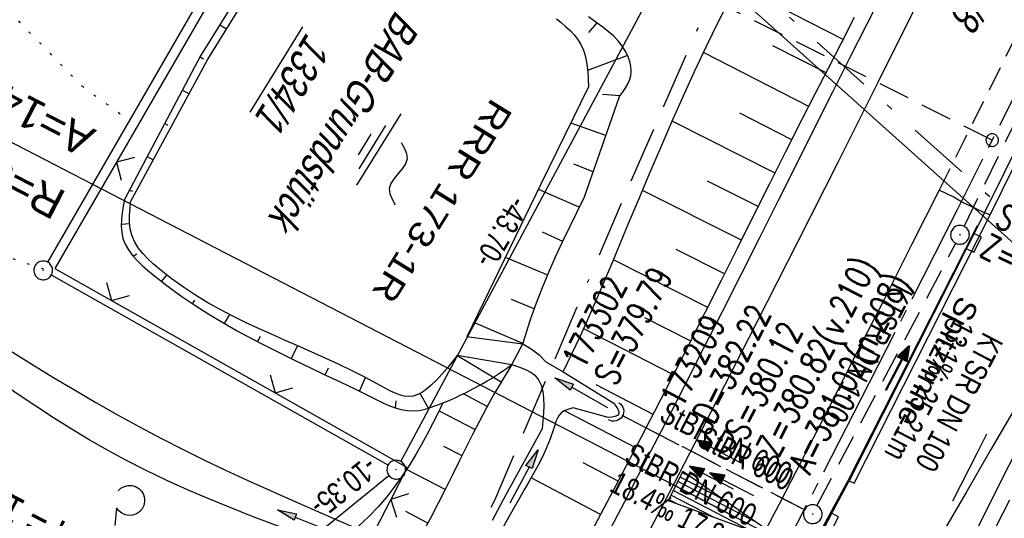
# Model space of a CAD drawing. Extents: x 508608 to 509338, y 452280 to 453218.
# Tile 27 of 31: x 509050 to 509129, y 452945 to 452984. Entities that reach past the tile are written whole.
import ezdxf
from ezdxf.enums import TextEntityAlignment as Align

# ---------------------------------------------------------------- set-up
doc = ezdxf.new("R2010")
doc.units = 0
doc.header["$LTSCALE"] = 10
doc.header["$MEASUREMENT"] = 0
for name, pattern in [('ACAD_ISO16W100', [73, 15, -6.5, 15, -6.5, 15, -7, 1, -7]), ('ACHSE', [5.5, 4, -0.5, 0.5, -0.5]), ('AUSGEZOGEN', [0]), ('LT00', [0]), ('LT02', [0.4, 0.2, -0.2]), ('LT08', [0.42, 0.2, -0.1, 0.02, -0.1]), ('LT11', [0.3, 0.2, -0.1]), ('LT12', [0.4, 0.3, -0.1]), ('LT17', [0.15, 0.1, -0.05]), ('PUNKTX2_STR', [0.6, 0.1, -0.5]), ('STRICHLINIE2', [0.375, 0.25, -0.125])]:
    doc.linetypes.add(name, pattern=pattern)
doc.layers.get('0').update_dxf_attribs({"linetype": 'LT00'})
for name, color, linetype in [('--EK_FBR', 250, 'LT00'), ('--EK_Halt-Pfeil', 4, 'LT00'), ('--EK_Haltung', 7, 'STRICHLINIE2'), ('--EK_Haltung-Text', 140, 'LT00'), ('--EK_RRB', 181, 'LT00'), ('--EK_RRB_SYMB', 181, 'LT00'), ('--EK_Schacht-Text', 5, 'LT00'), ('--EK_ST-93-1', 30, 'LT17'), ('--EL_DFK_AB_L', 21, 'LT00'), ('--EL_DFK_AB_P', 7, 'LT00'), ('--EL_Halt-Pfeil', 4, 'LT00'), ('--EL_Haltung', 182, 'STRICHLINIE2'), ('--EL_Haltung-Text', 182, 'LT00'), ('--EL_RRB', 181, 'LT00'), ('--WASSER_NUTZUNG', 180, 'Continuous'), ('-AX-093', 35, 'ACHSE'), ('-EL-93-1', 250, 'LT00'), ('-GRA-40W', 11, 'Continuous'), ('-ST-93-1', 250, 'LT00'), ('ABSTAND', 8, 'LT00'), ('BAB-KABEL', 220, 'ACAD_ISO16W100'), ('DFK_AB_FLNR', 7, 'Continuous'), ('DFK_AB_L', 21, 'LT00'), ('DFK_AB_P', 7, 'LT00'), ('DFK_NUTZUNG', 250, 'LT00'), ('DFK_NUTZUNGSGRENZE', 70, 'PUNKTX2_STR'), ('DL', 182, 'LT12'), ('DL_PFEIL', 201, 'LT00'), ('DL_TEXT', 182, 'LT00'), ('GEMEINDEGRENZE', 3, 'LT08'), ('MITTELSTREIFEN-Ü_LINIE', 250, 'LT11'), ('PFEIL', 140, 'AUSGEZOGEN'), ('RINNE_TEXT', 11, 'Continuous'), ('RRB_TEXT', 184, 'Continuous'), ('V119_AFBR_BAB', 250, 'LT00'), ('V119_BOESCH', 250, 'LT00'), ('V119_BOSCHUNG', 250, 'LT00'), ('V119_GRABEN', 250, 'LT00'), ('V119_H_BORD', 8, 'LT00'), ('V119_KA_PRUF', 182, 'LT00'), ('V119_LD_MARK', 250, 'LT00'), ('V119_LG_MARK', 250, 'LT02'), ('V119_PARK_MS', 1, 'LT00'), ('V119_RINNE', 182, 'LT00'), ('V119_SINKK', 182, 'LT00'), ('V119_UK_DURCH', 182, 'LT00'), ('V119_ZAUN', 40, 'LT00')]:
    doc.layers.add(name, color=color, linetype=linetype)
doc.styles.add('Arial', font='ARIAL.TTF')
doc.styles.add('Beschrift', font='ARIAL.TTF')
doc.styles.add('Haltungsbeschriftung', font='ARIAL.TTF', dxfattribs={"width": 0.75})
doc.styles.add('schachtbeschriftung', font='romans.shx', dxfattribs={"width": 0.75, "height": 2})
doc.styles.get("Standard").update_dxf_attribs({"font": 'ARIAL.TTF'})
doc.styles.add('UNIR-H', font='unir_h.shx', dxfattribs={"width": 0.8})

# ---------------------------------------------------------------- blocks, each defined once
blk = doc.blocks.new('SYMB0003')
at = {"color": 0, "linetype": 'ByBlock'}
for p, q in [((-0.015712, 0), (0.010166, 0.012015)), ((0, -0.021257), (-0.015712, 0)), ((0.010166, 0.012015), (0, -0.021257))]:
    blk.add_line(p, q, dxfattribs=at)
for points in [[(-0.031395, 0.499013), (-0.093691, 0.491144), (-0.154509, 0.475528), (-0.21289, 0.452414), (-0.267913, 0.422164), (-0.318712, 0.385257), (-0.364484, 0.342274), (-0.404509, 0.293893), (-0.438154, 0.240877), (-0.464888, 0.184062), (-0.484292, 0.124345), (-0.496058, 0.062667), (-0.5, 0)], [(-0.5, 0), (-0.496058, -0.062667), (-0.484292, -0.124345), (-0.464888, -0.184062), (-0.438154, -0.240877), (-0.404509, -0.293893), (-0.364485, -0.342274), (-0.318712, -0.385257), (-0.267914, -0.422164), (-0.21289, -0.452414), (-0.154509, -0.475529), (-0.093691, -0.491144), (-0.031395, -0.499014), (0.031395, -0.499014)], [(0.5, 0), (0.496057, 0.062667), (0.484292, 0.124345), (0.464888, 0.184062), (0.438153, 0.240877), (0.404509, 0.293893), (0.364484, 0.342274), (0.318712, 0.385257), (0.267913, 0.422164), (0.21289, 0.452414), (0.154509, 0.475528), (0.093691, 0.491144), (0.031395, 0.499013), (-0.031395, 0.499013)], [(0.031395, -0.499014), (0.093691, -0.491144), (0.154509, -0.475529), (0.21289, -0.452414), (0.267914, -0.422164), (0.318712, -0.385257), (0.364485, -0.342274), (0.404509, -0.293893), (0.438154, -0.240877), (0.464889, -0.184062), (0.484292, -0.124345), (0.496058, -0.062667), (0.5, 0)]]:
    blk.add_lwpolyline(points, dxfattribs=at)
blk = doc.blocks.new('SYMB7201')
at = {"color": 0, "linetype": 'ByBlock'}
for p, q in [((0, 0.385), (-0.11, 0.015)), ((-0.255, -0.385), (-0.115, -0.385)), ((0.445, -0.385), (0.585, -0.385))]:
    blk.add_line(p, q, dxfattribs=at)
for points in [[(0.25, 0.015), (0.11, 0.015), (0, 0.385)], [(-0.393816, -0.383308), (-0.416239, -0.362945), (-0.432849, -0.337617), (-0.442589, -0.308936), (-0.444836, -0.27873), (-0.439449, -0.248923), (-0.426769, -0.221415), (-0.407606, -0.197958), (-0.38318, -0.180047), (-0.355047, -0.168823), (-0.325, -0.165), (-0.294953, -0.168823), (-0.26682, -0.180047), (-0.242394, -0.197959), (-0.223231, -0.221415), (-0.210551, -0.248923), (-0.205164, -0.27873), (-0.207411, -0.308936), (-0.21715, -0.337617), (-0.233761, -0.362945), (-0.256184, -0.383308)], [(0.306185, -0.383308), (0.283761, -0.362945), (0.267151, -0.337617), (0.257411, -0.308936), (0.255164, -0.27873), (0.260552, -0.248923), (0.273231, -0.221415), (0.292394, -0.197958), (0.31682, -0.180047), (0.344953, -0.168823), (0.375, -0.165), (0.405047, -0.168823), (0.43318, -0.180047), (0.457606, -0.197959), (0.476769, -0.221415), (0.489449, -0.248923), (0.494836, -0.27873), (0.492589, -0.308936), (0.48285, -0.337617), (0.466239, -0.362945), (0.443816, -0.383308)]]:
    blk.add_lwpolyline(points, dxfattribs=at)
blk = doc.blocks.new('SYMB7251')
at = {"color": 0, "linetype": 'ByBlock'}
for points in [[(-0.25, 0), (-0.208333, 0.028889), (-0.166667, 0.051111), (-0.125, 0.06), (-0.083333, 0.051111), (-0.041667, 0.028889), (0, 0)], [(0, 0), (0.041667, -0.028889), (0.083333, -0.051111), (0.125, -0.06), (0.166667, -0.051111), (0.208333, -0.028889), (0.25, 0)]]:
    blk.add_lwpolyline(points, dxfattribs=at)
blk = doc.blocks.new('SYMB18')
at = {"color": 0, "linetype": 'ByBlock'}
for p, q in [((1, 0.13), (0, 0)), ((0.615385, 0.08), (1, 0.08)), ((0.923077, 0.12), (1, 0.12)), ((0.000669, 0), (1, 0)), ((0.307692, 0.04), (1, 0.04)), ((0.307692, -0.04), (1, -0.04)), ((0.615385, -0.08), (1, -0.08)), ((0.923077, -0.12), (1, -0.12))]:
    blk.add_line(p, q, dxfattribs=at)
at = {"color": 0, "linetype": 'ByBlock', "flags": 128}
blk.add_lwpolyline([(0, 0), (1, -0.13), (1, 0.13)], dxfattribs=at)
blk = doc.blocks.new('SYMB2')
at = {"color": 0, "linetype": 'ByBlock', "flags": 128}
for points in [[(-0.031395, 0.499013), (-0.093691, 0.491144), (-0.154509, 0.475528), (-0.21289, 0.452414), (-0.267913, 0.422164), (-0.318712, 0.385257), (-0.364484, 0.342274), (-0.404509, 0.293893), (-0.438154, 0.240877), (-0.464888, 0.184062), (-0.484292, 0.124345), (-0.496058, 0.062667), (-0.5, 0)], [(-0.5, 0), (-0.496058, -0.062667), (-0.484292, -0.124345), (-0.464888, -0.184062), (-0.438154, -0.240877), (-0.404509, -0.293893), (-0.364485, -0.342274), (-0.318712, -0.385257), (-0.267914, -0.422164), (-0.21289, -0.452414), (-0.154509, -0.475529), (-0.093691, -0.491144), (-0.031395, -0.499014), (0.031395, -0.499014)], [(0.5, 0), (0.496057, 0.062667), (0.484292, 0.124345), (0.464888, 0.184062), (0.438153, 0.240877), (0.404509, 0.293893), (0.364484, 0.342274), (0.318712, 0.385257), (0.267913, 0.422164), (0.21289, 0.452414), (0.154509, 0.475528), (0.093691, 0.491144), (0.031395, 0.499013), (-0.031395, 0.499013)], [(0.031395, -0.499014), (0.093691, -0.491144), (0.154509, -0.475529), (0.21289, -0.452414), (0.267914, -0.422164), (0.318712, -0.385257), (0.364485, -0.342274), (0.404509, -0.293893), (0.438154, -0.240877), (0.464889, -0.184062), (0.484292, -0.124345), (0.496058, -0.062667), (0.5, 0)]]:
    blk.add_lwpolyline(points, dxfattribs=at)
blk = doc.blocks.new('SYMB0024')
at = {"color": 0, "linetype": 'ByBlock'}
for p, q in [((-0.5, 0.5), (0, 0)), ((0, 0), (0.5, 0.5))]:
    blk.add_line(p, q, dxfattribs=at)
blk = doc.blocks.new('Pfreil3')
at = {"layer": 'PFEIL'}
blk.add_hatch(color=256, dxfattribs=at).paths.add_polyline_path([(-1.549, 0.273), (-1.549, -0.273), (0, 0)])
for p, q in [((-1.549, 0), (-4.831, 0)), ((-1.549, -0.273), (-1.549, 0.273)), ((-1.549, 0.273), (0, 0)), ((0, 0), (-1.549, -0.273))]:
    blk.add_line(p, q, dxfattribs=at)
blk = doc.blocks.new('SYMB0652')
at = {"color": 0, "linetype": 'ByBlock'}
blk.add_lwpolyline([(-0.15, -0.075), (0.15, -0.075), (0.15, 0.075), (-0.15, 0.075), (-0.15, -0.075)], dxfattribs=at)
blk = doc.blocks.new('SYMB1107')
at = {"color": 0, "linetype": 'ByBlock'}
for points in [[(-0.2, 0), (-0.196157, 0.039018), (-0.184776, 0.076537), (-0.166294, 0.111114), (-0.141421, 0.141421), (-0.111114, 0.166294), (-0.076537, 0.184776), (-0.039018, 0.196157), (0, 0.2)], [(0, 0.2), (0.039018, 0.196157), (0.076537, 0.184776), (0.111114, 0.166294), (0.141421, 0.141421), (0.166294, 0.111114), (0.184776, 0.076537), (0.196157, 0.039018), (0.2, 0)]]:
    blk.add_lwpolyline(points, dxfattribs=at)
blk = doc.blocks.new('WASSER2')
at = {"layer": '--EK_RRB_SYMB'}
for p, q in [((-0.3349, 0), (0.3349, 0)), ((-0.1913, -0.0543), (0.2151, -0.0543)), ((-0.071, -0.1164), (0.123, -0.1164))]:
    blk.add_line(p, q, dxfattribs=at)
blk = doc.blocks.new('SYMB0070')
at = {"color": 0, "linetype": 'ByBlock'}
for p, q in [((-0.5, 0), (0.2, 0)), ((0.5, 0), (0.2, 0.1)), ((0.2, 0.1), (0.2, 0)), ((0.468, 0), (0.21, 0.086)), ((0.21, 0.086), (0.21, -0.086)), ((0.21, -0.086), (0.468, 0)), ((0.22, -0.072), (0.437, 0)), ((0.23, -0.058), (0.405, 0)), ((0.24, -0.045), (0.374, 0)), ((0.342, 0), (0.25, 0.031)), ((0.25, 0.031), (0.25, -0.031)), ((0.25, -0.031), (0.342, 0)), ((0.26, -0.017), (0.31, 0)), ((0.27, -0.003), (0.279, 0))]:
    blk.add_line(p, q, dxfattribs=at)
for points in [[(0.2, 0), (0.2, -0.1), (0.5, 0)], [(0.437, 0), (0.22, 0.072), (0.22, -0.072)], [(0.405, 0), (0.23, 0.058), (0.23, -0.058)], [(0.374, 0), (0.24, 0.045), (0.24, -0.045)], [(0.31, 0), (0.26, 0.017), (0.26, -0.017)], [(0.279, 0), (0.27, 0.003), (0.27, -0.003)]]:
    blk.add_lwpolyline(points, dxfattribs=at)

msp = doc.modelspace()

# ---------------------------------------------------------------- linework, layer by layer
at = {"layer": '--EK_FBR'}
for points in [[(509096.584, 452942.708), (509098.203, 452945.806), (509099.816, 452948.907), (509101.423, 452952.011), (509103.021, 452955.12), (509104.528, 452958.072), (509106.028, 452961.028), (509107.523, 452963.987), (509109.014, 452966.947), (509110.502, 452969.909), (509111.989, 452972.872), (509113.477, 452975.834), (509114.844, 452978.552), (509116.212, 452981.27), (509117.578, 452983.989), (509118.94, 452986.71)], [(509127.41, 452968.731), (509126.967, 452968.892), (509125.127, 452969.788), (509124.51, 452970.167), (509123.336, 452970.711)], [(509125.479, 452941.866), (509127.003, 452944.929), (509128.544, 452947.983), (509130.101, 452951.029)]]:
    msp.add_lwpolyline(points, dxfattribs=at)
at = {"layer": '--EK_FBR', "color": 2}
for points in [[(509123.336, 452970.711), (509123.336, 452970.711), (509121.167, 452966.402), (509118.99, 452962.098), (509116.804, 452957.798), (509114.607, 452953.503), (509112.398, 452949.215), (509110.554, 452945.657), (509108.702, 452942.103)], [(509076.065, 452872.528), (509079.589, 452878.959), (509083.1, 452885.398), (509085.91, 452890.574), (509088.712, 452895.754), (509091.509, 452900.938), (509094.3, 452906.124), (509096.183, 452909.629), (509098.063, 452913.135), (509099.937, 452916.645), (509101.806, 452920.157), (509103.665, 452923.675), (509105.515, 452927.197), (509106.756, 452929.575), (509107.994, 452931.955), (509109.231, 452934.336), (509110.468, 452936.716), (509111.709, 452939.094), (509112.954, 452941.471), (509114.206, 452943.843), (509115.178, 452945.672), (509116.153, 452947.5)]]:
    msp.add_lwpolyline(points, dxfattribs=at)
at = {"layer": '--EK_Haltung'}
for p, q in [((509125.335, 452967.825), (509142.441, 453002.82)), ((509112.579, 452945.196), (509098.014, 452952.723))]:
    msp.add_line(p, q, dxfattribs=at)
at = {"layer": '--EK_Haltung', "flags": 128}
msp.add_lwpolyline([(509113.57, 452945.515), (509124.68, 452966.493)], dxfattribs=at)
at = {"layer": '--EK_RRB'}
msp.add_lwpolyline([(509071.272, 452992.591), (509064.355, 452981.439), (509058.263, 452969.975), (509058.167, 452969.434), (509058.084, 452968.896), (509058.028, 452968.367), (509058.01, 452967.85), (509058.046, 452967.349), (509058.147, 452966.868), (509058.332, 452966.392), (509058.59, 452965.94), (509058.909, 452965.51), (509059.277, 452965.099), (509059.683, 452964.705), (509060.114, 452964.326), (509060.557, 452963.959), (509061.658, 452963.097), (509062.765, 452962.29), (509063.877, 452961.532), (509064.997, 452960.818), (509066.124, 452960.141), (509067.259, 452959.496), (509068.403, 452958.878), (509069.556, 452958.28), (509070.72, 452957.697), (509071.895, 452957.124), (509073.081, 452956.555), (509074.279, 452955.984), (509075.49, 452955.405), (509076.715, 452954.814), (509077.954, 452954.203), (509078.433, 452953.965), (509078.914, 452953.734), (509079.397, 452953.522), (509079.882, 452953.341), (509080.368, 452953.201), (509080.856, 452953.114), (509081.346, 452953.091), (509081.816, 452953.136), (509082.286, 452953.236), (509082.758, 452953.377), (509083.229, 452953.546), (509083.702, 452953.729, 0.063259), (509089.208, 452956.798), (509090.08, 452958.451), (509090.292, 452959.124), (509090.508, 452959.796), (509090.731, 452960.465), (509091.179, 452961.714), (509091.661, 452962.949), (509092.173, 452964.172), (509092.71, 452965.387), (509093.267, 452966.594), (509093.838, 452967.795), (509094.419, 452968.993), (509095.006, 452970.188), (509097.811, 452978.196), (509098.044, 452978.51), (509098.264, 452978.827), (509098.456, 452979.152), (509098.608, 452979.487), (509098.706, 452979.835), (509098.74, 452980.209), (509098.711, 452980.593), (509098.627, 452980.977), (509098.497, 452981.355), (509098.33, 452981.716), (509098.041, 452982.193), (509097.703, 452982.626), (509097.323, 452983.023), (509096.912, 452983.389), (509096.478, 452983.732), (509096.031, 452984.057), (509095.326, 452984.537)], format="xyb", dxfattribs=at)
at = {"layer": '--EK_ST-93-1', "ltscale": 2.5}
msp.add_line((509127.578, 452974.708), (509091.817, 452992.648), dxfattribs=at)
at = {"layer": '--EL_DFK_AB_L'}
for p, q in [((509052.156, 452964.959), (509072.985, 453001.009)), ((509134.402, 452961.88), (509103.049, 452989.968)), ((509080.335, 452949.06), (509100.266, 452986.259)), ((509079.327, 452948.768), (509052.434, 452963.94)), ((509072.514, 452942.37), (509079.397, 452947.928))]:
    msp.add_line(p, q, dxfattribs=at)
at = {"layer": '--EL_Haltung'}
for p, q in [((509125.335, 452967.825), (509142.441, 453002.82)), ((509112.579, 452945.196), (509098.014, 452952.723))]:
    msp.add_line(p, q, dxfattribs=at)
at = {"layer": '--EL_Haltung', "flags": 128}
msp.add_lwpolyline([(509113.57, 452945.515), (509124.68, 452966.493)], dxfattribs=at)
at = {"layer": '--EL_RRB'}
msp.add_lwpolyline([(509071.272, 452992.591), (509064.355, 452981.439), (509058.263, 452969.975), (509058.167, 452969.434), (509058.084, 452968.896), (509058.028, 452968.367), (509058.01, 452967.85), (509058.046, 452967.349), (509058.147, 452966.868), (509058.332, 452966.392), (509058.59, 452965.94), (509058.909, 452965.51), (509059.277, 452965.099), (509059.683, 452964.705), (509060.114, 452964.326), (509060.557, 452963.959), (509061.658, 452963.097), (509062.765, 452962.29), (509063.877, 452961.532), (509064.997, 452960.818), (509066.124, 452960.141), (509067.259, 452959.496), (509068.403, 452958.878), (509069.556, 452958.28), (509070.72, 452957.697), (509071.895, 452957.124), (509073.081, 452956.555), (509074.279, 452955.984), (509075.49, 452955.405), (509076.715, 452954.814), (509077.954, 452954.203), (509078.433, 452953.965), (509078.914, 452953.734), (509079.397, 452953.522), (509079.882, 452953.341), (509080.368, 452953.201), (509080.856, 452953.114), (509081.346, 452953.091), (509081.816, 452953.136), (509082.286, 452953.236), (509082.758, 452953.377), (509083.229, 452953.546), (509083.702, 452953.729, 0.063259), (509089.208, 452956.798), (509090.08, 452958.451), (509090.292, 452959.124), (509090.508, 452959.796), (509090.731, 452960.465), (509091.179, 452961.714), (509091.661, 452962.949), (509092.173, 452964.172), (509092.71, 452965.387), (509093.267, 452966.594), (509093.838, 452967.795), (509094.419, 452968.993), (509095.006, 452970.188), (509097.811, 452978.196), (509098.044, 452978.51), (509098.264, 452978.827), (509098.456, 452979.152), (509098.608, 452979.487), (509098.706, 452979.835), (509098.74, 452980.209), (509098.711, 452980.593), (509098.627, 452980.977), (509098.497, 452981.355), (509098.33, 452981.716), (509098.041, 452982.193), (509097.703, 452982.626), (509097.323, 452983.023), (509096.912, 452983.389), (509096.478, 452983.732), (509096.031, 452984.057), (509095.326, 452984.537)], format="xyb", dxfattribs=at)
at = {"layer": '-AX-093', "ltscale": 0.2}
msp.add_lwpolyline([(509172.123, 453066.872), (509165.546, 453052.823), (509158.909, 453038.802), (509152.211, 453024.81), (509145.451, 453010.848), (509138.627, 452996.917), (509131.737, 452983.019), (509124.781, 452969.153), (509117.757, 452955.322), (509111.164, 452942.496), (509104.004, 452928.735), (509096.773, 452915.01), (509089.472, 452901.324), (509082.1, 452887.675), (509074.657, 452874.064), (509067.145, 452860.492), (509059.563, 452846.959), (509051.911, 452833.465), (509044.189, 452820.01), (509036.398, 452806.596), (509028.539, 452793.222), (509020.61, 452779.889), (509012.613, 452766.597), (509004.547, 452753.346)], dxfattribs=at)
at = {"layer": '-EL-93-1'}
msp.add_line((509106.723, 452944.792), (509037.435, 452980.616), dxfattribs=at)
at = {"layer": 'BAB-KABEL', "ltscale": 0.03, "flags": 128}
msp.add_lwpolyline([(509190.651, 453157.756), (509176.335, 453125.194), (509165.056, 453100.23), (509153.554, 453075.091), (509148.008, 453065.444), (509135.547, 453045.813), (509128.337, 453033.069), (509117.314, 453012.001), (509114.663, 453006.919), (509112.342, 453002.503), (509098.175, 452970.206), (509087.823, 452945.927), (509068.412, 452910.699), (509057.011, 452890.434), (509045.184, 452869.954), (509035.907, 452854.995), (509027.042, 452839.795), (508937.352, 452697.26), (508924.423, 452675.354), (508908.208, 452648.439), (508891.305, 452622.222), (508871.47, 452591.866), (508849.046, 452558.761), (508826.972, 452526.862), (508801.719, 452487.695), (508789.668, 452493.615), (508767.907, 452468.506), (508776.275, 452454.526), (508770.901, 452446.657), (508758.419, 452428.428), (508739.68, 452403.76), (508729.292, 452388.818), (508718.54, 452373.233), (508713.228, 452365.418)], dxfattribs=at)
at = {"layer": 'DFK_AB_L'}
for p, q in [((509052.156, 452964.959), (509072.985, 453001.009)), ((509134.402, 452961.88), (509103.049, 452989.968)), ((509080.335, 452949.06), (509100.266, 452986.259)), ((509079.327, 452948.768), (509052.434, 452963.94)), ((509072.514, 452942.37), (509079.397, 452947.928))]:
    msp.add_line(p, q, dxfattribs=at)
at = {"layer": 'DFK_NUTZUNGSGRENZE', "ltscale": 0.2}
for p, q in [((509049.8, 452984.218), (509054.85, 452979.04)), ((509054.85, 452979.04), (509058.601, 452976.32)), ((509020.9, 452974.789), (509051.81, 452964.419))]:
    msp.add_line(p, q, dxfattribs=at)
at = {"layer": 'DL'}
msp.add_line((509112.579, 452945.196), (509098.014, 452952.723), dxfattribs=at)
at = {"layer": 'GEMEINDEGRENZE', "ltscale": 2.5, "flags": 128}
msp.add_lwpolyline([(509218.565, 452873.279), (509215.544, 452876.094), (509168.619, 452920.026), (509151.228, 452942.115), (509148.39, 452945.861), (509136.073, 452962.396), (509103.489, 452991.587), (509098.789, 452995.769), (509067.203, 453034.719), (509026.27, 453075.031), (509012.822, 453086.293)], dxfattribs=at)
at = {"layer": 'MITTELSTREIFEN-Ü_LINIE', "flags": 128}
msp.add_lwpolyline([(509182.437, 453094.204), (509180.986, 453091.018), (509179.535, 453087.831), (509178.084, 453084.645), (509176.63, 453081.46), (509175.172, 453078.277), (509173.709, 453075.096), (509172.238, 453071.919), (509170.705, 453068.63), (509169.165, 453065.345), (509167.618, 453062.063), (509166.066, 453058.784), (509164.511, 453055.505), (509162.954, 453052.228), (509161.396, 453048.951), (509159.635, 453045.244), (509157.874, 453041.538), (509156.111, 453037.832), (509154.345, 453034.128), (509152.574, 453030.427), (509150.796, 453026.728), (509149.027, 453023.066), (509147.252, 453019.408), (509145.473, 453015.751), (509143.691, 453012.096), (509141.908, 453008.441), (509140.125, 453004.786), (509138.36, 453001.164), (509136.596, 452997.542), (509134.83, 452993.921), (509133.06, 452990.301), (509131.284, 452986.685), (509129.309, 452982.685), (509127.326, 452978.69), (509125.335, 452974.699), (509123.336, 452970.711)], dxfattribs=at)
at = {"layer": 'V119_AFBR_BAB'}
for points in [[(509096.584, 452942.708), (509098.203, 452945.806), (509099.816, 452948.907), (509101.423, 452952.011), (509103.021, 452955.12), (509104.528, 452958.072), (509106.028, 452961.028), (509107.523, 452963.987), (509109.014, 452966.947), (509110.502, 452969.909), (509111.989, 452972.872), (509113.477, 452975.834), (509114.844, 452978.552), (509116.212, 452981.27), (509117.578, 452983.989), (509118.94, 452986.71)], [(509125.479, 452941.866), (509127.003, 452944.929), (509128.544, 452947.983), (509130.101, 452951.029)]]:
    msp.add_lwpolyline(points, dxfattribs=at)
at = {"layer": 'V119_AFBR_BAB', "color": 0}
for points in [[(509123.336, 452970.711), (509123.336, 452970.711), (509121.167, 452966.402), (509118.99, 452962.098), (509116.804, 452957.798), (509114.607, 452953.503), (509112.398, 452949.215), (509110.554, 452945.657), (509108.702, 452942.103)], [(509076.065, 452872.528), (509079.589, 452878.959), (509083.1, 452885.398), (509085.91, 452890.574), (509088.712, 452895.754), (509091.509, 452900.938), (509094.3, 452906.124), (509096.183, 452909.629), (509098.063, 452913.135), (509099.937, 452916.645), (509101.806, 452920.157), (509103.665, 452923.675), (509105.515, 452927.197), (509106.756, 452929.575), (509107.994, 452931.955), (509109.231, 452934.336), (509110.468, 452936.716), (509111.709, 452939.094), (509112.954, 452941.471), (509114.206, 452943.843), (509115.178, 452945.672), (509116.153, 452947.5)]]:
    msp.add_lwpolyline(points, dxfattribs=at)
at = {"layer": 'V119_BOESCH'}
for points in [[(509071.272, 452992.591), (509064.355, 452981.439), (509058.263, 452969.975), (509058.167, 452969.434), (509058.084, 452968.896), (509058.028, 452968.367), (509058.01, 452967.85), (509058.046, 452967.349), (509058.147, 452966.868), (509058.332, 452966.392), (509058.59, 452965.94), (509058.909, 452965.51), (509059.277, 452965.099), (509059.683, 452964.705), (509060.114, 452964.326), (509060.557, 452963.959), (509061.658, 452963.097), (509062.765, 452962.29), (509063.877, 452961.532), (509064.997, 452960.818), (509066.124, 452960.141), (509067.259, 452959.496), (509068.403, 452958.878), (509069.556, 452958.28), (509070.72, 452957.697), (509071.895, 452957.124), (509073.081, 452956.555), (509074.279, 452955.984), (509075.49, 452955.405), (509076.715, 452954.814), (509077.954, 452954.203), (509078.433, 452953.965), (509078.914, 452953.734), (509079.397, 452953.522), (509079.882, 452953.341), (509080.368, 452953.201), (509080.856, 452953.114), (509081.346, 452953.091), (509081.816, 452953.136), (509082.286, 452953.236), (509082.758, 452953.377), (509083.229, 452953.546), (509083.702, 452953.729)], [(509084.84, 452957.527), (509084.458, 452957.029), (509084.067, 452956.535), (509083.657, 452956.049), (509083.219, 452955.577), (509082.744, 452955.12), (509082.415, 452954.842), (509082.07, 452954.594), (509081.711, 452954.397), (509081.342, 452954.273), (509080.976, 452954.236), (509080.604, 452954.275), (509080.228, 452954.375), (509079.847, 452954.524), (509079.464, 452954.707), (509079.08, 452954.912), (509078.697, 452955.125), (509077.57, 452955.729), (509076.455, 452956.294), (509075.352, 452956.825), (509074.259, 452957.329), (509073.178, 452957.813), (509072.108, 452958.283), (509071.05, 452958.745), (509070.002, 452959.207), (509068.965, 452959.674), (509067.939, 452960.154), (509066.924, 452960.652), (509065.92, 452961.176), (509064.927, 452961.732), (509063.944, 452962.327), (509062.972, 452962.966), (509062.01, 452963.658), (509061.059, 452964.407), (509060.591, 452964.805), (509060.142, 452965.221), (509059.727, 452965.659), (509059.363, 452966.121), (509059.065, 452966.61), (509058.85, 452967.129), (509058.734, 452967.63), (509058.683, 452968.152), (509058.681, 452968.69), (509058.712, 452969.24), (509058.76, 452969.794), (509064.898, 452981.114), (509071.753, 452992.185)], [(509093.319, 452956.205), (509093.667, 452956.919), (509094.012, 452957.635), (509094.697, 452959.096), (509095.362, 452960.567), (509096.01, 452962.045), (509096.646, 452963.529), (509097.273, 452965.017), (509097.894, 452966.508), (509098.514, 452968), (509099.367, 452970.046), (509100.227, 452972.09), (509101.098, 452974.128), (509101.982, 452976.161), (509102.884, 452978.185), (509103.807, 452980.199), (509104.753, 452982.201), (509105.727, 452984.19), (509106.489, 452985.696)], [(509092.765, 452984.397), (509093.141, 452984.089), (509093.507, 452983.777), (509093.856, 452983.456), (509094.178, 452983.121), (509094.465, 452982.768), (509094.707, 452982.392), (509094.938, 452981.886), (509095.099, 452981.345), (509095.205, 452980.775), (509095.269, 452980.184), (509095.306, 452979.579), (509095.329, 452978.967), (509091.559, 452971.237), (509085.631, 452959.055)], [(509090.08, 452958.451), (509090.292, 452959.124), (509090.508, 452959.796), (509090.731, 452960.465), (509091.179, 452961.714), (509091.661, 452962.949), (509092.173, 452964.172), (509092.71, 452965.387), (509093.267, 452966.594), (509093.838, 452967.795), (509094.419, 452968.993), (509095.006, 452970.188), (509097.811, 452978.196), (509098.044, 452978.51), (509098.264, 452978.827), (509098.456, 452979.152), (509098.608, 452979.487), (509098.706, 452979.835), (509098.74, 452980.209), (509098.711, 452980.593), (509098.627, 452980.977), (509098.497, 452981.355), (509098.33, 452981.716), (509098.041, 452982.193), (509097.703, 452982.626), (509097.323, 452983.023), (509096.912, 452983.389), (509096.478, 452983.732), (509096.031, 452984.057), (509095.326, 452984.537)], [(509094.904, 452942.18), (509096.345, 452944.901), (509097.781, 452947.623), (509099.212, 452950.348), (509100.633, 452953.078), (509102.044, 452955.814), (509103.352, 452958.377), (509104.651, 452960.945), (509105.943, 452963.516), (509107.232, 452966.089), (509108.521, 452968.662), (509109.811, 452971.235), (509111.106, 452973.805), (509112.408, 452976.371), (509113.45, 452978.408), (509114.495, 452980.443), (509115.542, 452982.477), (509116.589, 452984.512)], [(509089.208, 452956.798), (509088.361, 452955.396), (509087.757, 452954.367), (509087.178, 452953.324), (509086.619, 452952.271), (509086.074, 452951.209), (509085.539, 452950.141), (509085.009, 452949.07), (509084.48, 452947.998), (509083.946, 452946.929), (509082.706, 452944.53), (509081.419, 452942.156), (509080.082, 452939.81), (509078.696, 452937.494), (509077.26, 452935.209), (509075.774, 452932.957), (509074.237, 452930.741), (509073.266, 452929.394), (509072.278, 452928.059), (509071.277, 452926.734), (509070.264, 452925.417), (509069.243, 452924.107), (509068.216, 452922.8), (509067.187, 452921.495)], [(509083.702, 452953.729), (509083.286, 452952.896), (509082.867, 452952.066), (509082.438, 452951.24), (509081.996, 452950.422), (509081.537, 452949.613), (509081.055, 452948.816), (509080.48, 452947.933), (509079.868, 452947.073), (509079.22, 452946.242), (509078.533, 452945.444), (509077.806, 452944.685), (509077.301, 452944.202), (509076.787, 452943.728)], [(509088.887, 452870.376), (509091.17, 452874.513), (509093.449, 452878.651), (509095.721, 452882.794), (509097.986, 452886.939), (509100.242, 452891.09), (509102.489, 452895.246), (509105.323, 452900.526), (509108.14, 452905.816), (509110.942, 452911.114), (509113.728, 452916.419), (509116.501, 452921.733), (509119.261, 452927.052), (509122.009, 452932.379), (509124.746, 452937.71), (509126.866, 452941.854), (509128.981, 452946)]]:
    msp.add_lwpolyline(points, dxfattribs=at)
at = {"layer": 'V119_BOSCHUNG'}
for p, q in [((509115.677, 452982.74), (509107.199, 452987.072)), ((509065.886, 452983.908), (509066.429, 452983.587)), ((509096.008, 452984.073), (509095.323, 452983.292)), ((509114.304, 452980.073), (509110.069, 452982.237)), ((509064.307, 452981.349), (509064.582, 452981.194)), ((509098.454, 452981.458), (509095.263, 452980.255)), ((509112.935, 452977.403), (509104.516, 452981.705)), ((509062.896, 452978.694), (509063.43, 452978.408)), ((509097.845, 452978.242), (509096.459, 452978.342)), ((509111.58, 452974.741), (509107.411, 452976.857)), ((509061.488, 452976.045), (509061.744, 452975.908)), ((509096.716, 452975.072), (509093.914, 452976.065)), ((509110.233, 452972.074), (509102.009, 452976.221)), ((509060.081, 452973.396), (509060.57, 452973.133)), ((509095.703, 452972.18), (509094.161, 452972.795)), ((509108.892, 452969.404), (509104.85, 452971.429)), ((509058.649, 452970.703), (509058.907, 452970.621)), ((509094.592, 452969.345), (509091.332, 452970.771)), ((509107.549, 452966.721), (509099.635, 452970.686)), ((509058.011, 452968.003), (509058.688, 452968.062)), ((509093.275, 452966.611), (509091.655, 452967.358)), ((509058.96, 452965.45), (509059.27, 452965.643)), ((509092.074, 452963.94), (509088.693, 452965.347)), ((509106.205, 452964.039), (509102.341, 452965.975)), ((509104.853, 452961.347), (509097.326, 452965.145)), ((509061.232, 452963.424), (509061.663, 452963.923)), ((509063.697, 452961.652), (509063.893, 452961.945)), ((509091.003, 452961.238), (509089.181, 452961.996)), ((509066.257, 452960.064), (509066.676, 452960.779)), ((509090.09, 452958.482), (509086.163, 452960.148)), ((509103.495, 452958.659), (509099.827, 452960.524)), ((509068.904, 452958.615), (509069.134, 452959.054)), ((509102.127, 452955.976), (509094.95, 452959.65)), ((509071.598, 452957.268), (509072.099, 452958.287)), ((509088.361, 452955.396), (509084.827, 452957.51)), ((509074.307, 452955.971), (509074.571, 452956.518)), ((509077.03, 452954.66), (509077.511, 452955.76)), ((509100.49, 452952.802), (509095.953, 452955.166)), ((509082.552, 452953.312), (509081.896, 452954.49)), ((509087.243, 452953.436), (509085.352, 452954.464)), ((509079.91, 452953.332), (509079.964, 452953.892)), ((509086.247, 452951.617), (509083.387, 452953.101)), ((509099.103, 452950.141), (509093.418, 452953.105)), ((509085.23, 452949.516), (509083.768, 452950.255)), ((509097.704, 452947.475), (509094.901, 452948.948)), ((509083.891, 452946.821), (509080.793, 452948.406)), ((509096.298, 452944.812), (509090.755, 452947.752)), ((509082.494, 452944.131), (509080.753, 452945.063))]:
    msp.add_line(p, q, dxfattribs=at)
at = {"layer": 'V119_GRABEN'}
for points in [[(509044.101, 452961.068), (509045.786, 452960.001), (509047.474, 452958.938), (509049.164, 452957.881), (509050.859, 452956.832), (509052.56, 452955.796), (509054.269, 452954.774), (509055.988, 452953.77), (509057.717, 452952.787), (509059.459, 452951.828), (509061.215, 452950.896), (509062.909, 452950.031), (509064.616, 452949.19), (509066.334, 452948.37), (509068.062, 452947.569), (509069.797, 452946.782), (509071.539, 452946.008), (509073.286, 452945.243), (509075.036, 452944.484), (509076.787, 452943.728)], [(509075.328, 452942.157), (509073.593, 452942.782), (509071.86, 452943.411), (509070.132, 452944.049), (509068.411, 452944.701), (509066.7, 452945.371), (509065.001, 452946.063), (509063.316, 452946.783), (509061.648, 452947.536), (509060, 452948.324), (509058.373, 452949.154), (509056.902, 452949.953), (509055.45, 452950.787), (509054.014, 452951.652), (509052.594, 452952.545), (509051.185, 452953.462), (509049.788, 452954.401), (509048.401, 452955.357), (509047.02, 452956.326), (509045.645, 452957.306), (509044.274, 452958.293), (509042.904, 452959.284)], [(509085.591, 452959.024), (509090.08, 452958.451), (509090.762, 452958.049), (509091.385, 452957.561), (509091.938, 452956.996), (509093.319, 452956.205), (509097.369, 452953.704), (509097.543, 452953.456), (509097.687, 452953.222), (509097.769, 452953.014), (509097.759, 452952.845), (509097.643, 452952.73), (509097.443, 452952.651), (509097.185, 452952.597), (509096.899, 452952.555), (509094.105, 452953.332), (509093.851, 452953.264), (509093.607, 452953.185), (509093.382, 452953.086), (509093.185, 452952.957), (509092.998, 452952.757), (509092.851, 452952.513), (509092.735, 452952.237), (509092.635, 452951.943), (509092.542, 452951.642), (509092.278, 452950.873), (509091.98, 452950.139), (509091.655, 452949.434), (509091.308, 452948.752), (509090.945, 452948.086), (509090.57, 452947.433), (509090.191, 452946.785), (509089.811, 452946.137), (509089.066, 452944.829), (509088.341, 452943.501)], [(509084.835, 452957.531), (509089.208, 452956.798), (509089.622, 452956.66), (509090.024, 452956.513), (509090.403, 452956.349), (509090.745, 452956.158), (509091.039, 452955.933), (509091.342, 452955.569), (509091.554, 452955.138), (509091.686, 452954.649), (509091.752, 452954.112), (509091.766, 452953.536), (509091.74, 452952.931), (509091.688, 452952.307), (509091.623, 452951.673), (509088.736, 452946.396), (509087.651, 452944.33)]]:
    msp.add_lwpolyline(points, dxfattribs=at)
at = {"layer": 'V119_H_BORD'}
msp.add_line((509126.41, 452967.896), (509126.453, 452967.876), dxfattribs=at)
msp.add_lwpolyline([(509073.764, 452868.587), (509076.858, 452874.217), (509079.943, 452879.852), (509083.018, 452885.492), (509086.248, 452891.437), (509089.469, 452897.388), (509092.678, 452903.345), (509095.876, 452909.308), (509099.061, 452915.278), (509102.232, 452921.254), (509105.389, 452927.239), (509107.139, 452930.572), (509108.885, 452933.907), (509110.628, 452937.243), (509112.369, 452940.58), (509114.109, 452943.918), (509116.068, 452947.543), (509126.41, 452967.896)], dxfattribs=at)
at = {"layer": 'V119_LD_MARK'}
for points in [[(509059.193, 452867.579), (509062.85, 452874.172), (509066.495, 452880.771), (509070.129, 452887.377), (509073.75, 452893.989), (509077.356, 452900.61), (509080.948, 452907.238), (509084.524, 452913.875), (509088.083, 452920.521), (509091.623, 452927.176), (509095.145, 452933.841), (509098.647, 452940.517), (509102.128, 452947.203), (509105.586, 452953.901), (509108.835, 452960.243), (509112.063, 452966.595), (509115.273, 452972.956), (509118.465, 452979.327), (509121.639, 452985.706)], [(509129.454, 452953.422), (509127.476, 452949.999), (509125.494, 452946.579), (509123.506, 452943.162), (509122.535, 452941.499), (509121.562, 452939.836), (509112.622, 452923.272), (509110.156, 452918.608), (509107.689, 452913.946), (509105.219, 452909.284), (509102.745, 452904.625), (509100.266, 452899.968), (509097.782, 452895.314), (509095.289, 452890.665), (509092.788, 452886.02), (509090.277, 452881.381), (509087.203, 452875.737), (509084.113, 452870.101)]]:
    msp.add_lwpolyline(points, dxfattribs=at)
at = {"layer": 'V119_LG_MARK', "ltscale": 3, "flags": 128}
msp.add_lwpolyline([(509124.432, 452945.914), (509126.364, 452949.718), (509128.295, 452953.522), (509130.224, 452957.327), (509132.151, 452961.133), (509134.074, 452964.941), (509135.731, 452968.23), (509137.384, 452971.521), (509139.031, 452974.815), (509140.672, 452978.113), (509142.304, 452981.414), (509144.103, 452985.077), (509145.892, 452988.745), (509147.674, 452992.416), (509149.451, 452996.09), (509151.225, 452999.765), (509153.303, 453004.075), (509155.381, 453008.384), (509157.46, 453012.694), (509159.54, 453017.002), (509161.623, 453021.31), (509163.444, 453025.072), (509165.267, 453028.833), (509167.088, 453032.595), (509168.906, 453036.358), (509170.72, 453040.123), (509172.527, 453043.892), (509174.326, 453047.664), (509176.114, 453051.441), (509177.891, 453055.224), (509179.654, 453059.013), (509181.401, 453062.81), (509183.13, 453066.614), (509184.009, 453068.566), (509184.886, 453070.52), (509185.764, 453072.473), (509186.645, 453074.425), (509187.531, 453076.374), (509188.427, 453078.319), (509189.269, 453080.122), (509190.118, 453081.922), (509190.972, 453083.719), (509191.828, 453085.516), (509192.683, 453087.312), (509193.534, 453089.111), (509194.846, 453091.911), (509196.144, 453094.716), (509197.431, 453097.528), (509198.709, 453100.343), (509199.979, 453103.162), (509201.244, 453105.983), (509202.505, 453108.806), (509203.764, 453111.63), (509208.985, 453123.341), (509214.206, 453135.052), (509217.055, 453141.44)], dxfattribs=at)
at = {"layer": 'V119_PARK_MS'}
msp.add_lwpolyline([(509127.41, 452968.731), (509126.967, 452968.892), (509125.127, 452969.788), (509124.51, 452970.167), (509123.336, 452970.711)], dxfattribs=at)
at = {"layer": 'V119_RINNE'}
for p, q in [((509126.967, 452968.892), (509116.153, 452947.5)), ((509116.556, 452947.314), (509127.41, 452968.731)), ((509116.153, 452947.5), (509116.556, 452947.314))]:
    msp.add_line(p, q, dxfattribs=at)
for points in [[(509127.41, 452968.731), (509135.264, 452984.668), (509143.97, 453002.484), (509154.719, 453024.784), (509165.441, 453047.128), (509168.734, 453054.957)], [(509126.967, 452968.892), (509128.533, 452972.082), (509130.101, 452975.271), (509131.673, 452978.459), (509133.249, 452981.644), (509134.833, 452984.825)]]:
    msp.add_lwpolyline(points, dxfattribs=at)
at = {"layer": 'V119_ZAUN'}
for p, q in [((509065.147, 452985.921), (509057.627, 452972.943)), ((509057.231, 452961.907), (509070.298, 452954.54)), ((509079.545, 452946.032), (509072.668, 452932.701))]:
    msp.add_line(p, q, dxfattribs=at)
for points in [[(509057.627, 452972.943), (509052.709, 452964.456), (509057.231, 452961.907)], [(509070.298, 452954.54), (509080.862, 452948.585), (509079.545, 452946.032)]]:
    msp.add_lwpolyline(points, dxfattribs=at)

# ---------------------------------------------------------------- block references
at = {"layer": '--EK_Halt-Pfeil', "yscale": 4, "zscale": 4}
for p, xscale, rotation in [((509120.062, 452956.522), 3.999999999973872, 62.40702000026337), ((509105.756, 452949.847), 4.000000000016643, 152.6674299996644)]:
    msp.add_blockref('SYMB0070', p, dxfattribs=dict(at, xscale=xscale, rotation=rotation))
at = {"layer": '--EK_RRB_SYMB', "xscale": 9.999999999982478, "yscale": 10.00000000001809, "zscale": 10, "rotation": 238.2787724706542}
msp.add_blockref('WASSER2', (509078.575, 452973.964), dxfattribs=at)
at = {"layer": '--EL_DFK_AB_P', "xscale": 1.500000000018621, "yscale": 1.5, "zscale": 1.5, "rotation": 264.7377099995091}
for p in [(509051.78, 452964.309), (509079.98, 452948.399)]:
    msp.add_blockref('SYMB0003', p, dxfattribs=at)
at = {"layer": '--EL_Halt-Pfeil', "yscale": 4, "zscale": 4}
for p, xscale, rotation in [((509119.979, 452956.527), 3.999999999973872, 62.40702000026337), ((509105.146, 452947.755), 4.000000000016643, 152.6674299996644)]:
    msp.add_blockref('SYMB0070', p, dxfattribs=dict(at, xscale=xscale, rotation=rotation))
at = {"layer": '--WASSER_NUTZUNG', "xscale": 9.999999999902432, "yscale": 10.00000000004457, "zscale": 10, "rotation": 264.7377000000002}
msp.add_blockref('SYMB7251', (509080.132, 452972.036), dxfattribs=at)
at = {"layer": '-EL-93-1', "xscale": 9.999999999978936, "yscale": 10, "zscale": 10, "rotation": 152.6599259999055}
msp.add_blockref('SYMB18', (509111.164, 452942.496), dxfattribs=at)
at = {"layer": '-ST-93-1', "rotation": 274.1956499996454}
msp.add_blockref('SYMB2', (509127.578, 452974.708), dxfattribs=at)
at = {"layer": 'DFK_AB_P', "xscale": 1.500000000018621, "yscale": 1.5, "zscale": 1.5, "rotation": 264.7377099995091}
for p in [(509051.78, 452964.309), (509079.98, 452948.399)]:
    msp.add_blockref('SYMB0003', p, dxfattribs=at)
at = {"layer": 'DFK_NUTZUNG', "xscale": 10.00000000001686, "yscale": 10, "zscale": 10, "rotation": 264.7377100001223}
msp.add_blockref('SYMB7201', (509061.224, 452942.444), dxfattribs=at)
at = {"layer": 'DL_PFEIL', "xscale": 4.000000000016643, "yscale": 4, "zscale": 4, "rotation": 152.6674299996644}
msp.add_blockref('SYMB0070', (509106.774, 452947.23), dxfattribs=at)
at = {"layer": 'PFEIL'}
for p, rotation in [((509092.655, 452955.742), 150.3621807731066), ((509091.308, 452949.981), 62.05026539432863), ((509070.481, 452945.2), 157.8456469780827)]:
    msp.add_blockref('Pfreil3', p, dxfattribs=dict(at, rotation=rotation))
at = {"layer": 'V119_KA_PRUF', "xscale": 1.5, "yscale": 1.5, "zscale": 1.5, "rotation": 238.28581}
for p in [(509125.006, 452967.152), (509113.245, 452944.852)]:
    msp.add_blockref('SYMB0003', p, dxfattribs=at)
at = {"layer": 'V119_SINKK', "zscale": 4.5}
for p, xscale, yscale, rotation in [((509126.116, 452966.51), 4.500000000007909, 4.500000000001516, 243.0449726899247), ((509114.689, 452944.196), 4.500000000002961, 4.499999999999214, 242.7057577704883)]:
    msp.add_blockref('SYMB0652', p, dxfattribs=dict(at, xscale=xscale, yscale=yscale, rotation=rotation))
at = {"layer": 'V119_UK_DURCH', "xscale": 4, "yscale": 4, "zscale": 4, "rotation": 238.28581}
msp.add_blockref('SYMB1107', (509097.348, 452953.068), dxfattribs=at)
at = {"layer": 'V119_ZAUN', "xscale": 2.1, "yscale": 2.1, "zscale": 2.1}
for p, rotation in [((509057.627, 452972.943), 239.90871), ((509057.231, 452961.907), 330.58746), ((509070.298, 452954.54), 330.58746), ((509079.545, 452946.032), 242.71053)]:
    msp.add_blockref('SYMB0024', p, dxfattribs=dict(at, rotation=rotation))

# ---------------------------------------------------------------- texts
at = {"layer": '--EK_Haltung-Text', "style": 'Haltungsbeschriftung', "width": 0.75}
for s, rotation, p in [('13.1‰ 25.21m', -117.59297, (509124.638, 452960.659)), ('KTSR DN 100', -117.59297, (509126.907, 452959.473)), ('StBR DN 600', -27.33256, (509098.08, 452949.013)), ('18.4‰ 17.89m', -27.33256, (509096.905, 452946.74))]:
    msp.add_text(s, height=1.8, rotation=rotation, dxfattribs=at).set_placement(p)
at = {"layer": '--EK_Schacht-Text', "style": 'schachtbeschriftung', "width": 0.75}
for s, rotation, p in [('S=380.48', -26.05, (509127.693, 452967.897)), ('Z=380.69(v.209)', -26.05, (509126.435, 452965.524)), ('173302', 62.65641, (509094.928, 452956.289)), ('S=379.79', 62.65641, (509097.486, 452954.966)), ('Z=380.82(v.210)', 62.66744, (509110.459, 452949.257)), ('A=381.02(n.208)', 62.66744, (509113.017, 452947.935)), ('173209', 62.66744, (509102.784, 452953.222)), ('D=382.22', 62.66744, (509105.342, 452951.901)), ('S=380.12', 62.66744, (509107.9, 452950.579))]:
    msp.add_text(s, height=2, rotation=rotation, dxfattribs=at).set_placement(p)
at = {"layer": '--EL_Haltung-Text', "style": 'Haltungsbeschriftung', "width": 0.75}
for s, rotation, p in [('KTSR DN 100', -117.59297, (509119.711, 452963.405)), ('StBR DN 600', -27.33256, (509100.876, 452952.35))]:
    msp.add_text(s, height=1.8, rotation=rotation, dxfattribs=at).set_placement(p)
at = {"layer": '-EL-93-1', "style": 'Arial'}
msp.add_text('A=1429,756', height=2.5, rotation=152.65993, dxfattribs=at).set_placement((509038.128, 452981.955), align=Align.TOP_RIGHT)
msp.add_text('R=3008,000', height=2.5, rotation=152.65993, dxfattribs=at).set_placement((509036.75, 452979.29), align=Align.RIGHT)
at = {"layer": '-GRA-40W', "style": 'Beschrift', "width": 0.75}
msp.add_text('H = 15000 m', height=2.5, rotation=152.45293, dxfattribs=at).set_placement((509053.637, 452941.38), align=Align.TOP_LEFT)
msp.add_text('km 173+347,02', height=2.5, rotation=152.45293, dxfattribs=at).set_placement((509052.25, 452938.72))
at = {"layer": 'ABSTAND', "width": 0.75}
for s, rotation, p in [(' -43.70-', -120.01913, (509089.427, 452970.821)), (' -10.35-', -141.08079, (509078.011, 452949.909))]:
    msp.add_text(s, height=1.8, rotation=rotation, dxfattribs=at).set_placement(p)
at = {"layer": 'DFK_AB_FLNR', "oblique": 13.754, "width": 0.75}
for s, p in [('%%U460/8', (509127.614, 452990.332)), ('%%U1334/1', (509072.855, 452983.396))]:
    msp.add_text(s, height=2.5, rotation=238.2858, dxfattribs=at).set_placement(p)
at = {"layer": 'DFK_AB_FLNR', "insert": (509079.951, 452985.195), "char_height": 2.5, "attachment_point": 7, "rotation": 238.28581}
msp.add_mtext('{\\Q13.754;\\W0.75;BAB-Grundstück}', dxfattribs=at)
at = {"layer": 'DL_TEXT', "style": 'Haltungsbeschriftung', "width": 0.75}
msp.add_text('StBR 600', height=1.8, rotation=-27.33256, dxfattribs=at).set_placement((509103.9, 452950.364))
at = {"layer": 'RINNE_TEXT', "insert": (509124.476, 452962.626), "char_height": 1.8, "attachment_point": 7, "rotation": 243.12439, "style": 'Arial'}
msp.add_mtext('Spitzrinne', dxfattribs=at)
at = {"layer": 'RRB_TEXT', "insert": (509087.609, 452978.177), "char_height": 2, "attachment_point": 7, "rotation": 238.2858, "style": 'UNIR-H'}
msp.add_mtext('{\\W1.2;RRR 173-1R}', dxfattribs=at)

doc.saveas('drawing.dxf')
